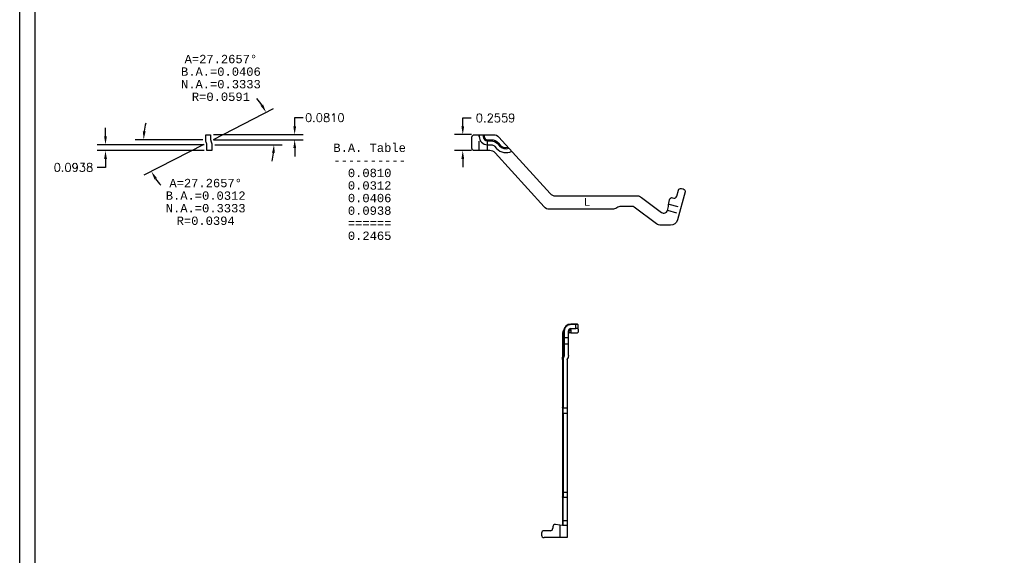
# Model space of a CAD drawing. Header units: inches. Extents: x -59 to 40, y -86 to 20.
# Tile 60 of 74: x -8 to 8, y 2 to 11. Entities that reach past the tile are written whole.
import ezdxf
from ezdxf.enums import TextEntityAlignment as Align

# ---------------------------------------------------------------- set-up
doc = ezdxf.new("R2010")
doc.units = ezdxf.units.IN
doc.header["$MEASUREMENT"] = 0
doc.linetypes.add('HIDDEN', pattern=[0.225, 0.15, -0.075])
for name, color, linetype in [('APP-M-D', 2, 'Continuous'), ('APP-M-H', 4, 'HIDDEN'), ('APP-M-M', 1, 'Continuous'), ('APP-M-S', 7, 'Continuous')]:
    doc.layers.add(name, color=color, linetype=linetype)
doc.styles.add('DIEMAKER_BND_DIM', font='MONOTXT.SHX')
doc.styles.get("Standard").update_dxf_attribs({"font": 'txt.shx'})
doc.dimstyles.get("Standard").update_dxf_attribs({"dimtxt": 0.18, "dimasz": 0.18, "dimexe": 0.18, "dimexo": 0.0625, "dimgap": 0.09, "dimtad": 0, "dimtih": 1, "dimtoh": 1, "dimdec": 4, "dimzin": 0, "dimdsep": 46, "dimtxsty": 'Standard', "dimcen": 0.09, "dimadec": 0, "dimazin": 0, "dimtfac": 1, "dimtdec": 4, "dimtofl": 0, "dimtmove": 0, "dimatfit": 3, "dimfxl": 0, "dimtolj": 1, "dimtzin": 0, "dimarcsym": 0})

# ---------------------------------------------------------------- blocks, each defined once
blk = doc.blocks.new('*D22')
at = {"layer": 'APP-M-D', "color": 0, "lineweight": -2, "transparency": 16777216}
for p, q in [((-3.303, 9.268), (-3.303, 9.407)), ((-3.303, 9.407), (-3.168, 9.407)), ((-4.609, 9.133), (-3.168, 9.133)), ((-4.609, 9.052), (-3.168, 9.052)), ((-3.303, 8.917), (-3.303, 8.782))]:
    blk.add_line(p, q, dxfattribs=at)
at = {"layer": 'APP-M-D', "color": 0, "transparency": 16777216}
for points in [[(-3.325, 9.268), (-3.28, 9.268), (-3.303, 9.133)], [(-3.325, 8.917), (-3.28, 8.917), (-3.303, 9.052)]]:
    blk.add_solid(points, dxfattribs=at)
at = {"layer": 'DEFPOINTS', "color": 0, "transparency": 16777216}
for p in [(-4.656, 9.133), (-4.656, 9.052), (-3.303, 9.052)]:
    blk.add_point(p, dxfattribs=at)
at = {"layer": 'APP-M-D', "color": 0, "transparency": 16777216, "insert": (-2.819, 9.407), "char_height": 0.135, "attachment_point": 5}
blk.add_mtext('\\A1;0.0810', dxfattribs=at)
blk = doc.blocks.new('*D23')
at = {"layer": 'APP-M-D', "color": 0, "lineweight": -2, "transparency": 16777216}
for p, q in [((-4.782, 9.052), (-5.87, 9.052)), ((-4.764, 8.976), (-5.731, 8.478))]:
    blk.add_line(p, q, dxfattribs=at)
for start, end in [(166.1554, 173.0777), (214.188, 221.1103)]:
    blk.add_arc((-4.617, 9.052), 1.118, start, end, dxfattribs=at)
at = {"layer": 'APP-M-D', "color": 0, "transparency": 16777216}
for points in [[(-5.704, 9.185), (-5.749, 9.188), (-5.735, 9.052)], [(-5.561, 8.412), (-5.522, 8.435), (-5.611, 8.54)]]:
    blk.add_solid(points, dxfattribs=at)
at = {"layer": 'DEFPOINTS', "color": 0, "transparency": 16777216}
for p in [(-4.656, 9.052), (-4.617, 9.052), (-4.652, 9.034), (-5.721, 8.875)]:
    blk.add_point(p, dxfattribs=at)
at = {"layer": 'APP-M-D', "color": 0, "transparency": 16777216, "insert": (-5.703, 8.788), "char_height": 0.81, "attachment_point": 5}
blk.add_mtext('\\A1;  ', dxfattribs=at)
blk = doc.blocks.new('*D24')
at = {"layer": 'APP-M-D', "color": 0, "lineweight": -2, "transparency": 16777216}
for p, q in [((-4.61, 9.055), (-3.643, 9.554)), ((-4.59, 8.971), (-3.502, 8.971))]:
    blk.add_line(p, q, dxfattribs=at)
for start, end in [(34.0678, 40.87), (346.3957, 353.1979)]:
    blk.add_arc((-4.774, 8.971), 1.138, start, end, dxfattribs=at)
at = {"layer": 'APP-M-D', "color": 0, "transparency": 16777216}
for points in [[(-3.812, 9.62), (-3.851, 9.597), (-3.763, 9.492)], [(-3.667, 8.837), (-3.622, 8.835), (-3.637, 8.971)]]:
    blk.add_solid(points, dxfattribs=at)
at = {"layer": 'DEFPOINTS', "color": 0, "transparency": 16777216}
for p in [(-3.651, 9.15), (-4.774, 8.971), (-4.722, 8.998), (-4.715, 8.971)]:
    blk.add_point(p, dxfattribs=at)
at = {"layer": 'APP-M-D', "color": 0, "transparency": 16777216, "insert": (-3.669, 9.239), "char_height": 0.81, "attachment_point": 5}
blk.add_mtext('\\A1;  ', dxfattribs=at)
blk = doc.blocks.new('*D25')
at = {"layer": 'APP-M-D', "color": 0, "lineweight": -2, "transparency": 16777216}
for p, q in [((-6.35, 9.106), (-6.35, 9.241)), ((-4.762, 8.971), (-6.485, 8.971)), ((-4.762, 8.877), (-6.485, 8.877)), ((-6.35, 8.742), (-6.35, 8.605)), ((-6.35, 8.605), (-6.485, 8.605))]:
    blk.add_line(p, q, dxfattribs=at)
at = {"layer": 'APP-M-D', "color": 0, "transparency": 16777216}
for points in [[(-6.372, 9.106), (-6.327, 9.106), (-6.35, 8.971)], [(-6.372, 8.742), (-6.327, 8.742), (-6.35, 8.877)]]:
    blk.add_solid(points, dxfattribs=at)
at = {"layer": 'DEFPOINTS', "color": 0, "transparency": 16777216}
for p in [(-4.715, 8.971), (-6.35, 8.877), (-4.715, 8.877)]:
    blk.add_point(p, dxfattribs=at)
at = {"layer": 'APP-M-D', "color": 0, "transparency": 16777216, "insert": (-6.867, 8.605), "char_height": 0.135, "attachment_point": 5}
blk.add_mtext('\\A1;0.0938', dxfattribs=at)
blk = doc.blocks.new('*D26')
at = {"layer": 'APP-M-D', "color": 0, "lineweight": -2, "transparency": 16777216}
for p, q in [((-0.596, 9.268), (-0.596, 9.403)), ((-0.596, 9.403), (-0.461, 9.403)), ((-0.456, 9.133), (-0.731, 9.133)), ((-0.456, 8.877), (-0.731, 8.877)), ((-0.596, 8.742), (-0.596, 8.607))]:
    blk.add_line(p, q, dxfattribs=at)
at = {"layer": 'APP-M-D', "color": 0, "transparency": 16777216}
for points in [[(-0.618, 9.268), (-0.573, 9.268), (-0.596, 9.133)], [(-0.618, 8.742), (-0.573, 8.742), (-0.596, 8.877)]]:
    blk.add_solid(points, dxfattribs=at)
at = {"layer": 'DEFPOINTS', "color": 0, "transparency": 16777216}
for p in [(-0.596, 9.133), (-0.41, 9.133), (-0.41, 8.877)]:
    blk.add_point(p, dxfattribs=at)
at = {"layer": 'APP-M-D', "color": 0, "transparency": 16777216, "insert": (-0.067, 9.403), "char_height": 0.135, "attachment_point": 5}
blk.add_mtext('\\A1;0.2559', dxfattribs=at)

msp = doc.modelspace()

# ---------------------------------------------------------------- linework, layer by layer
at = {"layer": 'APP-M-H'}
for p, q in [((-0.33087, 8.87696), (-0.33087, 9.13287)), ((-0.19687, 8.87696), (-0.19687, 9.13287)), ((2.72254, 8.01495), (2.91733, 7.96276)), ((2.70053, 7.91422), (2.89067, 7.86327))]:
    msp.add_line(p, q, dxfattribs=at)
at = {"layer": 'APP-M-M'}
msp.add_lwpolyline([(-4.71528, 8.87696), (-4.71528, 8.97074, 0.11953342), (-4.72184, 8.99781, -0.11953342), (-4.73496, 9.0519), (-4.73496, 9.13287), (-4.65626, 9.13287), (-4.65626, 9.0519, 0.11953342), (-4.65189, 9.03387, -0.11953342), (-4.63658, 8.97074), (-4.63658, 8.87696)], format="xyb", close=True, dxfattribs=at)
for points in [[(2.73236, 8.08482, -0.45046715), (2.78154, 8.11737), (2.80241, 8.11178, 0.41421356), (2.85063, 8.13962), (2.87712, 8.23849, -0.41421356), (2.92534, 8.26633), (2.95573, 8.25819, -0.41421356), (2.98357, 8.20997), (2.86294, 7.75978, -0.33945426), (2.74885, 7.67224), (2.59468, 7.67224, -0.16325034), (2.52345, 7.69613), (2.16723, 7.96541, 0.16325034), (2.13162, 7.97736), (1.9547, 7.97736, 0.16227766), (1.88384, 7.95373, -0.16227766), (1.81297, 7.93011), (0.80079, 7.93011, -0.21193155), (0.7132, 7.96898), (-0.07312, 8.83809, 0.21193155), (-0.1607, 8.87696), (-0.4096, 8.87696, -0.41421356), (-0.44897, 8.91633), (-0.44897, 9.0935, -0.41421356), (-0.4096, 9.13287), (-0.10023, 9.13287, -0.21193155), (-0.01264, 9.094), (0.8093, 8.18552, 0.21193155), (0.89688, 8.14665), (2.2143, 8.14665, -0.16325034), (2.28552, 8.12276), (2.60713, 7.87964, 0.53219684), (2.69979, 7.91146), (2.71082, 7.95263, 0.03055276), (2.7204, 7.99973), (2.73236, 8.08482)], [(-0.33087, 9.10474), (-0.33087, 9.13287), (-0.33087, 9.10474, 0.40832817), (-0.19957, 8.97077), (-0.13937, 8.97077, -0.21193154), (-0.08441, 8.94637), (-0.05099, 8.90944, 0.34365159), (0.19299, 8.86672)], [(-0.26777, 9.13287), (-0.26777, 9.10474, 0.41421356), (-0.19687, 9.03384), (-0.13937, 9.03387, -0.21193154), (-0.03762, 8.98871), (-0.0042, 8.95178, 0.3113034), (0.14868, 8.91569)], [(-0.24977, 9.13287), (-0.24977, 9.10474, 0.41421356), (-0.19687, 9.05184), (-0.13937, 9.05187, -0.21193154), (-0.02427, 9.00078), (0.00915, 8.96385, 0.29558611), (0.13561, 8.93013)]]:
    msp.add_lwpolyline(points, format="xyb", dxfattribs=at)
at = {"layer": 'APP-M-S'}
for p, q in [((1.22456, 6.08072), (1.14582, 6.08072)), ((1.14582, 6.07196), (1.14582, 6.08072)), ((1.22456, 6.07196), (1.14582, 6.07196)), ((1.22456, 6.07196), (1.22456, 6.08072)), ((1.22456, 6.00731), (1.22456, 6.07196)), ((1.26393, 5.99712), (1.26393, 6.06177)), ((1.00802, 5.90831), (1.00802, 5.85277)), ((1.02333, 5.86911), (1.02333, 5.93336)), ((1.02333, 5.75913), (1.02333, 5.86911)), ((1.02771, 5.85386), (1.02771, 5.96623)), ((1.03952, 5.96928), (1.03952, 5.85692)), ((1.10645, 5.85692), (1.10645, 5.96928)), ((1.14582, 6.00731), (1.22456, 6.00731)), ((1.14582, 5.98636), (1.14582, 6.00731)), ((1.14582, 5.98636), (1.14582, 5.94108)), ((1.14582, 5.94108), (1.22456, 5.94108)), ((1.26393, 5.99712), (1.26393, 5.95127)), ((1.00802, 5.85277), (1.00802, 5.79339)), ((1.00802, 5.79339), (1.00802, 5.75155)), ((1.02333, 5.7173), (1.02333, 5.75913)), ((1.02333, 5.56884), (1.02333, 5.7173)), ((1.02771, 5.76867), (1.02771, 5.58821)), ((1.03952, 5.85692), (1.03952, 5.76226)), ((1.10645, 5.85692), (1.03952, 5.85692)), ((1.03952, 5.76226), (1.03952, 5.5818)), ((1.03952, 5.76226), (1.10645, 5.76226)), ((1.10645, 5.76226), (1.10645, 5.85692)), ((1.10645, 5.57668), (1.10645, 5.76226)), ((1.00802, 5.51402), (1.00802, 4.7396)), ((1.01983, 5.50761), (1.01983, 4.73319)), ((1.08676, 5.50479), (1.08676, 4.73319)), ((1.00802, 4.63547), (1.00802, 3.36295)), ((1.01983, 4.73319), (1.08676, 4.73319)), ((1.01983, 4.63853), (1.01983, 4.73319)), ((1.01983, 4.63853), (1.01983, 3.36601)), ((1.08676, 4.63853), (1.01983, 4.63853)), ((1.08676, 4.73319), (1.08676, 4.63853)), ((1.08676, 4.63853), (1.08676, 3.36601)), ((1.01983, 3.36601), (1.01983, 3.29103)), ((1.08676, 3.36601), (1.01983, 3.36601)), ((1.08676, 3.36601), (1.08676, 3.29103)), ((1.00802, 3.29547), (1.00802, 2.92189)), ((1.01983, 2.91745), (1.01983, 3.29103)), ((1.01983, 3.29103), (1.08676, 3.29103)), ((1.08676, 3.29103), (1.08676, 2.91745)), ((1.01983, 2.91745), (1.08676, 2.91745)), ((1.01983, 2.83619), (1.01983, 2.91745)), ((1.08676, 2.91745), (1.08676, 2.83619)), ((0.67337, 2.7102), (0.67337, 2.67871)), ((0.81511, 2.74957), (0.71274, 2.74957)), ((0.85448, 2.81054), (0.85448, 2.78894)), ((0.96865, 2.84102), (0.89864, 2.84962)), ((0.96865, 2.84102), (0.96865, 2.63934)), ((1.00802, 2.83619), (0.96865, 2.84102)), ((1.08676, 2.83619), (1.00802, 2.83619)), ((1.08676, 2.83619), (1.08676, 2.63934)), ((0.96865, 2.63934), (0.71274, 2.63934)), ((1.08676, 2.63934), (0.96865, 2.63934))]:
    msp.add_line(p, q, dxfattribs=at)
at = {"layer": 'APP-M-S', "color": 7}
for points in [[(-7.73176, 19.61813), (39.76824, 19.61813), (39.76824, -14.25688), (-7.73176, -14.25688)], [(-7.48176, -14.00688), (-7.48176, 19.36813), (39.51824, 19.36813), (39.51824, -14.00688)]]:
    msp.add_lwpolyline(points, close=True, dxfattribs=at)
at = {"layer": 'APP-M-S', "flags": 128}
for points in [[(1.02771, 5.76867), (1.02793, 5.76742), (1.0286, 5.76622), (1.0297, 5.76511), (1.03116, 5.76414), (1.03295, 5.76334), (1.035, 5.76275), (1.03721, 5.76238), (1.03952, 5.76226)], [(1.01983, 4.73319), (1.01753, 4.73331), (1.01531, 4.73368), (1.01327, 4.73427), (1.01148, 4.73507), (1.01001, 4.73604), (1.00892, 4.73715), (1.00825, 4.73835), (1.00802, 4.7396)], [(1.01983, 3.29103), (1.01753, 3.29111), (1.01531, 3.29136), (1.01327, 3.29178), (1.01148, 3.29233), (1.01001, 3.293), (1.00892, 3.29377), (1.00825, 3.2946), (1.00802, 3.29547)], [(1.01983, 2.91745), (1.01753, 2.91753), (1.01531, 2.91779), (1.01327, 2.9182), (1.01148, 2.91875), (1.01001, 2.91942), (1.00892, 2.92019), (1.00825, 2.92102), (1.00802, 2.92189)]]:
    msp.add_lwpolyline(points, dxfattribs=at)
at = {"layer": 'APP-M-S'}
for centre, radius, start, end in [((1.14384, 5.96418), 0.11615, 89.02424, 178.989815), ((1.23374, 6.02629), 0.04658, 49.609308, 101.369055), ((1.02984, 5.84767), 0.0224, 106.879491, 166.841003), ((1.02147, 5.87523), 0.0064, 286.879491, 346.841003), ((1.03676, 5.95558), 0.01398, 78.630945, 130.390692), ((1.14516, 5.9686), 0.03872, 89.02424, 178.989815), ((1.14566, 5.88088), 0.0602, 89.854261, 130.648902), ((1.23374, 5.96164), 0.04658, 49.609308, 101.369055), ((1.23374, 5.98675), 0.04658, 258.630945, 310.390692), ((1.05811, 5.79523), 0.05012, 182.103342, 226.062336), ((1.05811, 5.75339), 0.05012, 182.103324, 226.062354), ((1.01339, 5.74882), 0.01432, 2.103302, 46.062354), ((1.01339, 5.70698), 0.01432, 2.103324, 46.062354), ((1.03676, 5.84322), 0.01398, 78.630945, 130.390692), ((1.01708, 4.62483), 0.01398, 78.630945, 130.390692), ((1.01708, 3.35231), 0.01398, 78.630945, 130.390692), ((0.71274, 2.7102), 0.03937, 90, 180), ((0.81511, 2.78894), 0.03937, 270, 0), ((0.89385, 2.81054), 0.03937, 83.000027, 180), ((0.71274, 2.67871), 0.03937, 180, 270)]:
    msp.add_arc(centre, radius, start, end, dxfattribs=at)
for points, knots in [([(1.14582, 6.07196), (1.14357, 6.07192), (1.13911, 6.07184), (1.13245, 6.07122), (1.12588, 6.07022), (1.11938, 6.06882), (1.11297, 6.06701), (1.10198, 6.06318), (1.08702, 6.05574), (1.07015, 6.04238), (1.05632, 6.02608), (1.04758, 6.00972), (1.04259, 5.9949), (1.03999, 5.9822), (1.03967, 5.9736), (1.03952, 5.96928)], [0, 0, 0, 0, 0.04031639, 0.08030761, 0.12013162, 0.15994836, 0.19991784, 0.24019829, 0.37006482, 0.5000578, 0.62992439, 0.75991742, 0.8400748, 0.91967546, 1, 1, 1, 1]), ([(1.26377, 6.06178), (1.26365, 6.06346), (1.26334, 6.06745), (1.25949, 6.07251), (1.25469, 6.07565), (1.2496, 6.07762), (1.24447, 6.07891), (1.23916, 6.07981), (1.23267, 6.08054), (1.22758, 6.08065), (1.22456, 6.08072)], [0, 0, 0, 0, 0.099591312, 0.236484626, 0.380733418, 0.512970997, 0.631168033, 0.728674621, 0.838565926, 1, 1, 1, 1]), ([(1.01791, 5.96014), (1.01516, 5.95224), (1.00937, 5.93561), (1.00848, 5.91771), (1.00802, 5.90831)], [0, 0, 0, 0, 0.474595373, 1, 1, 1, 1]), ([(1.02333, 5.93336), (1.02233, 5.93256), (1.0202, 5.93086), (1.01726, 5.92806), (1.01441, 5.92488), (1.01186, 5.9213), (1.00978, 5.91732), (1.00831, 5.91295), (1.00812, 5.90989), (1.00802, 5.90831)], [0, 0, 0, 0, 0.10258045, 0.21858724, 0.34802029, 0.49087907, 0.64716273, 0.81687016, 1, 1, 1, 1]), ([(1.01934, 5.96012), (1.01851, 5.95826), (1.01519, 5.95081), (1.01984, 5.94084), (1.02333, 5.93336)], [0, 0, 0, 0, 0.24998315, 1, 1, 1, 1]), ([(1.03164, 5.98756), (1.03022, 5.98537), (1.02509, 5.97749), (1.02099, 5.96771), (1.01802, 5.96065)], [0, 0, 0, 0, 0.27754827, 1, 1, 1, 1]), ([(1.02333, 5.93336), (1.02367, 5.93609), (1.02415, 5.93843), (1.02514, 5.94211), (1.02567, 5.94346), (1.02705, 5.9465), (1.02771, 5.9473), (1.02771, 5.94833)], [0, 0, 0, 0, 0.25, 0.25, 0.5, 0.5, 1, 1, 1, 1]), ([(1.10645, 5.94833), (1.10645, 5.95828), (1.11069, 5.96818), (1.12526, 5.98226), (1.13551, 5.98636), (1.14582, 5.98636)], [0, 0, 0, 0, 0.5, 0.5, 1, 1, 1, 1]), ([(1.10694, 5.95578), (1.10766, 5.95662), (1.11386, 5.96382), (1.12737, 5.97247), (1.13946, 5.97908), (1.14502, 5.98327), (1.14555, 5.98534), (1.14582, 5.98636)], [0, 0, 0, 0, 0.04350117, 0.37700467, 0.69491269, 0.85070429, 1, 1, 1, 1]), ([(1.00802, 5.75155), (1.00802, 5.71562), (1.00802, 5.67324), (1.00802, 5.58783), (1.00802, 5.54702), (1.00802, 5.51402)], [0, 0, 0, 0, 0.5, 0.5, 1, 1, 1, 1]), ([(1.02771, 5.76867), (1.02771, 5.77048), (1.02771, 5.77409), (1.02771, 5.77972), (1.02771, 5.78548), (1.02771, 5.79137), (1.02771, 5.7974), (1.02771, 5.80356), (1.02771, 5.81139), (1.02771, 5.82088), (1.02771, 5.83197), (1.02771, 5.84303), (1.02771, 5.85024), (1.02771, 5.85386)], [0, 0, 0, 0, 0.07210739, 0.14356546, 0.21462753, 0.28555118, 0.35659549, 0.42801823, 0.5000731, 0.62561768, 0.74986468, 0.87419833, 1, 1, 1, 1]), ([(1.00802, 5.51402), (1.00806, 5.51605), (1.00812, 5.52009), (1.00868, 5.52608), (1.00954, 5.53196), (1.01072, 5.5377), (1.01219, 5.54329), (1.01394, 5.54873), (1.01594, 5.55401), (1.01818, 5.55912), (1.02062, 5.56407), (1.02243, 5.56726), (1.02333, 5.56884)], [0, 0, 0, 0, 0.10685131, 0.21222672, 0.31610789, 0.41847663, 0.51931518, 0.61860657, 0.7163348, 0.81248512, 0.90704414, 1, 1, 1, 1]), ([(1.03383, 5.55956), (1.03275, 5.55754), (1.03059, 5.5535), (1.02784, 5.5473), (1.02546, 5.54103), (1.02323, 5.53384), (1.02137, 5.52573), (1.02007, 5.51668), (1.01991, 5.51063), (1.01983, 5.50761)], [0, 0, 0, 0, 0.12411596, 0.24721143, 0.3696167, 0.49166769, 0.66206083, 0.83117639, 1, 1, 1, 1]), ([(1.02333, 5.56884), (1.02381, 5.56721), (1.02514, 5.56536), (1.02893, 5.56201), (1.03138, 5.56052), (1.03383, 5.55956)], [0, 0, 0, 0, 0.5, 0.5, 1, 1, 1, 1]), ([(1.03952, 5.5818), (1.03642, 5.5818), (1.03335, 5.58249), (1.02898, 5.58487), (1.02771, 5.58653), (1.02771, 5.58821)], [0, 0, 0, 0, 0.5, 0.5, 1, 1, 1, 1]), ([(1.03952, 5.5818), (1.03948, 5.58048), (1.03942, 5.57788), (1.03892, 5.57401), (1.03814, 5.57025), (1.03703, 5.56658), (1.03562, 5.563), (1.03443, 5.56071), (1.03383, 5.55956)], [0, 0, 0, 0, 0.17237112, 0.34132454, 0.50768653, 0.6723224, 0.83612479, 1, 1, 1, 1]), ([(1.10645, 5.57668), (1.10645, 5.56828), (1.10539, 5.56004), (1.10107, 5.54386), (1.09776, 5.53588), (1.09332, 5.52834)], [0, 0, 0, 0, 0.5, 0.5, 1, 1, 1, 1]), ([(1.01983, 5.50761), (1.01674, 5.50761), (1.01367, 5.5083), (1.00929, 5.51068), (1.00802, 5.51234), (1.00802, 5.51402)], [0, 0, 0, 0, 0.5, 0.5, 1, 1, 1, 1]), ([(1.08676, 5.50479), (1.08676, 5.50889), (1.08732, 5.5129), (1.08951, 5.52078), (1.09116, 5.52467), (1.09332, 5.52834)], [0, 0, 0, 0, 0.5, 0.5, 1, 1, 1, 1]), ([(1.00802, 2.92189), (1.00802, 2.91638), (1.00802, 2.90537), (1.00802, 2.88774), (1.00802, 2.87072), (1.00802, 2.85536), (1.00802, 2.84341), (1.00802, 2.83826), (1.00802, 2.83619)], [0, 0, 0, 0, 0.17713843, 0.35416457, 0.53388428, 0.70825728, 0.88263028, 1, 1, 1, 1])]:
    msp.add_open_spline(points, degree=3, knots=knots, dxfattribs=at)
for points in [[(1.02771, 5.58821), (1.02771, 5.58125), (1.02623, 5.57462), (1.02333, 5.56884)], [(1.00802, 4.7396), (1.00802, 4.70876), (1.00802, 4.67093), (1.00802, 4.63547)], [(1.00802, 3.36295), (1.00802, 3.3406), (1.00802, 3.31691), (1.00802, 3.29547)]]:
    msp.add_open_spline(points, degree=3, dxfattribs=at)

# ---------------------------------------------------------------- texts
at = {"layer": 'APP-M-D', "style": 'DIEMAKER_BND_DIM'}
for s, p in [('A=27.2657%%d', (-4.4913, 10.35168)), ('B.A.=0.0406', (-4.4913, 10.14918)), ('N.A.=0.3333', (-4.4913, 9.94668)), ('R=0.0591', (-4.4913, 9.74418)), ('A=27.2657%%d', (-4.73625, 8.35309)), ('B.A.=0.0312', (-4.73625, 8.15059)), ('N.A.=0.3333', (-4.73625, 7.94809)), ('R=0.0394', (-4.73625, 7.74559))]:
    msp.add_text(s, height=0.135, dxfattribs=at).set_placement(p, align=Align.MIDDLE_CENTER)
for s, p in [('B.A. Table', (-2.0956, 8.85382)), ('----------', (-2.0956, 8.65132)), ('0.0810', (-2.0956, 8.44882)), ('0.0312', (-2.0956, 8.24632)), ('0.0406', (-2.0956, 8.04382)), ('0.0938', (-2.0956, 7.84132)), ('======', (-2.0956, 7.63882)), ('0.2465', (-2.0956, 7.43632))]:
    msp.add_text(s, height=0.135, dxfattribs=at).set_placement(p, align=Align.CENTER)
at = {"layer": 'APP-M-M', "style": 'DIEMAKER_BND_DIM'}
msp.add_text('L', height=0.125, dxfattribs=at).set_placement((1.35218, 7.98677))

# ---------------------------------------------------------------- dimensions: what is measured, and where the dimension line sits
at = {"layer": 'APP-M-D'}
for base, center, p1, p2, picture, middle in [((-3.65086, 9.15047), (-4.77438, 8.97074), (-4.71528, 8.97074), (-4.72184, 8.99781), '*D24', (-3.66863, 9.23892)), ((-5.72093, 8.87529), (-4.61689, 9.0519), (-4.65626, 9.0519), (-4.65189, 9.03387), '*D23', (-5.70346, 8.78837))]:
    dim = msp.add_angular_dim_3p(base=base, center=center, p1=p1, p2=p2, text='  ', dimstyle='Standard', override={"dimscale": 0.75, "dimtxt": 1.08, "dimexo": 0.167433}, dxfattribs=at)
    dim.commit()
    dim.dimension.update_dxf_attribs({"geometry": picture, "text_midpoint": middle, "dimtype": 165})
for base, p1, p2, angle, picture, middle, dimtype in [((-3.30269, 9.0519), (-4.65626, 9.13287), (-4.65626, 9.0519), 270, '*D22', (-2.81894, 9.40692), 161), ((-0.59579, 9.13287), (-0.4096, 8.87696), (-0.4096, 9.13287), 90, '*D26', (-0.06704, 9.40287), 160), ((-6.34956, 8.87696), (-4.71528, 8.97074), (-4.71528, 8.87696), 270, '*D25', (-6.86706, 8.60538), 161)]:
    dim = msp.add_linear_dim(base=base, p1=p1, p2=p2, angle=angle, dimstyle='Standard', override={"dimscale": 0.75}, dxfattribs=at)
    dim.commit()
    dim.dimension.update_dxf_attribs({"geometry": picture, "text_midpoint": middle, "dimtype": dimtype})

doc.saveas('drawing.dxf')
